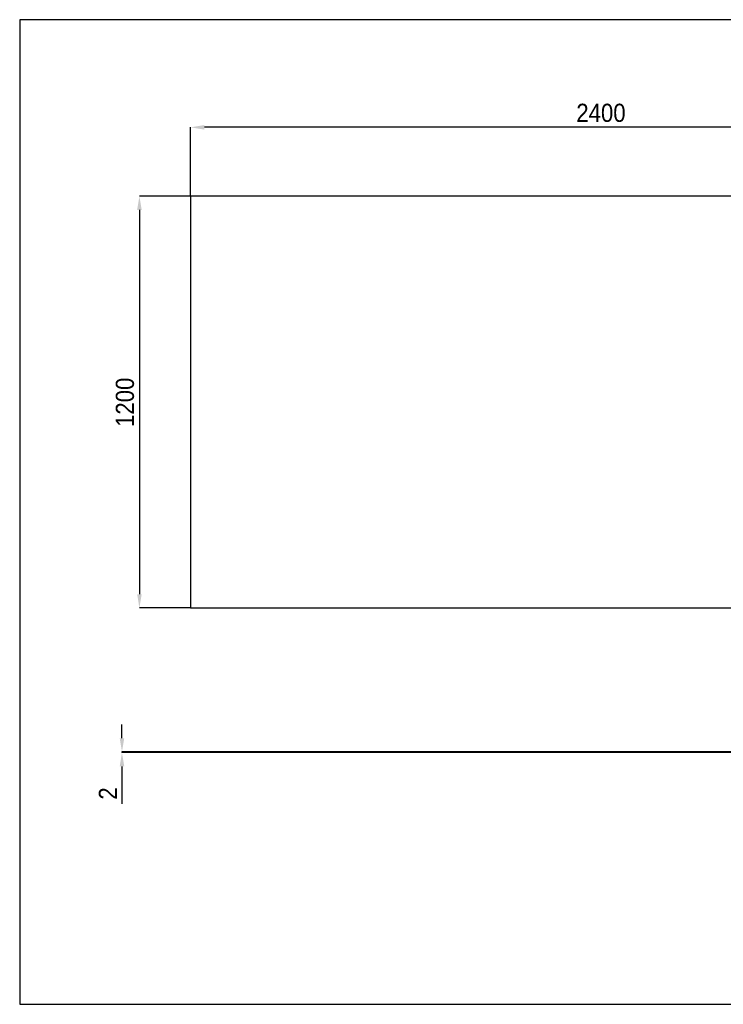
# Model space of a CAD drawing. Header units: millimetres. Extents: x 154 to 4254, y 65 to 2935.
# Tile 1 of 2: x 154 to 2204, y 65 to 2935. Entities that reach past the tile are written whole.
import ezdxf

# ---------------------------------------------------------------- set-up
doc = ezdxf.new("R2010")
doc.units = ezdxf.units.MM
doc.header["$LTSCALE"] = 20
doc.header["$PDSIZE"] = -1
doc.linetypes.add('SLD-Solido', pattern=[0])
doc.layers.add('QUOTE', color=1, linetype='SLD-Solido')
doc.layers.add('SCHIZZI', color=9, linetype='Continuous')
doc.styles.add('SLDTEXTSTYLE0', font='Gothic.ttf', dxfattribs={"width": 0.913})
doc.dimstyles.new('SLDDIMSTYLE0', dxfattribs={"dimtxt": 52.916667, "dimasz": 40, "dimexe": 0, "dimexo": 0.0625, "dimgap": 13.229167, "dimtad": 1, "dimdec": 1, "dimrnd": 1e-09, "dimzin": 12, "dimdsep": 46, "dimtxsty": 'SLDTEXTSTYLE0', "dimsah": 1, "dimcen": 0.09, "dimadec": 0, "dimazin": 3, "dimtfac": 1, "dimtdec": 1, "dimtofl": 0, "dimtmove": 0, "dimatfit": 3, "dimfxl": 0, "dimfrac": 2, "dimtolj": 1, "dimtzin": 12, "dimarcsym": 0})
doc.dimstyles.new('SLDDIMSTYLE1', dxfattribs={"dimtxt": 52.916667, "dimasz": 40, "dimexe": 0, "dimexo": 0.0625, "dimgap": 13.229167, "dimtad": 1, "dimdec": 1, "dimrnd": 1e-09, "dimzin": 12, "dimdsep": 46, "dimtxsty": 'SLDTEXTSTYLE0', "dimsah": 1, "dimcen": 0.09, "dimadec": 0, "dimazin": 3, "dimtfac": 1, "dimtdec": 1, "dimtmove": 0, "dimatfit": 0, "dimfxl": 0, "dimfrac": 2, "dimtolj": 1, "dimtzin": 12, "dimarcsym": 0})

# ---------------------------------------------------------------- blocks, each defined once
blk = doc.blocks.new('_D')
at = {"layer": 'Defpoints', "color": 0}
for p in [(652.3, 2621.1), (652.3, 2420.2), (3052.3, 2420.2)]:
    blk.add_point(p, dxfattribs=at)
at = {"layer": 'QUOTE', "color": 0, "lineweight": -2}
for p, q in [((652.3, 2420.3), (652.3, 2621.1)), ((3012.3, 2621.1), (692.3, 2621.1)), ((3052.3, 2420.3), (3052.3, 2621.1))]:
    blk.add_line(p, q, dxfattribs=at)
at = {"layer": 'QUOTE', "color": 0}
for points in [[(692.3, 2627.8), (692.3, 2614.4), (652.3, 2621.1)], [(3012.3, 2627.8), (3012.3, 2614.4), (3052.3, 2621.1)]]:
    blk.add_solid(points, dxfattribs=at)
at = {"layer": 'QUOTE', "color": 0, "insert": (1847.9, 2689.9), "char_height": 52.92, "attachment_point": 2, "style": 'SLDTEXTSTYLE0'}
blk.add_mtext('\\A1;2400', dxfattribs=at)
blk = doc.blocks.new('_D_1')
at = {"layer": 'Defpoints', "color": 0}
for p in [(652.3, 2420.2), (503.1, 1220.2), (652.3, 1220.2)]:
    blk.add_point(p, dxfattribs=at)
at = {"layer": 'QUOTE', "color": 0, "lineweight": -2}
for p, q in [((652.3, 2420.2), (503.1, 2420.2)), ((503.1, 2380.2), (503.1, 1260.2)), ((652.3, 1220.2), (503.1, 1220.2))]:
    blk.add_line(p, q, dxfattribs=at)
at = {"layer": 'QUOTE', "color": 0}
for points in [[(496.5, 2380.2), (509.8, 2380.2), (503.1, 2420.2)], [(496.5, 1260.2), (509.8, 1260.2), (503.1, 1220.2)]]:
    blk.add_solid(points, dxfattribs=at)
at = {"layer": 'QUOTE', "color": 0, "insert": (434.3, 1819.6), "char_height": 52.92, "attachment_point": 2, "rotation": 90, "style": 'SLDTEXTSTYLE0'}
blk.add_mtext('\\A1;1200', dxfattribs=at)
blk = doc.blocks.new('_D_3')
at = {"layer": 'Defpoints', "color": 0}
for p in [(452.3, 800.4), (652.3, 800.4), (652.3, 798.4)]:
    blk.add_point(p, dxfattribs=at)
at = {"layer": 'QUOTE', "color": 0, "lineweight": -2}
for p, q in [((452.3, 840.4), (452.3, 880.4)), ((652.3, 800.4), (452.3, 800.4)), ((452.3, 800.4), (452.3, 798.4)), ((652.3, 798.4), (452.3, 798.4)), ((452.3, 758.4), (452.3, 649.6))]:
    blk.add_line(p, q, dxfattribs=at)
at = {"layer": 'QUOTE', "color": 0}
for points in [[(445.7, 840.4), (459, 840.4), (452.3, 800.4)], [(445.7, 758.4), (459, 758.4), (452.3, 798.4)]]:
    blk.add_solid(points, dxfattribs=at)
at = {"layer": 'QUOTE', "color": 0, "insert": (384.9, 679.3), "char_height": 52.92, "attachment_point": 2, "rotation": 90, "style": 'SLDTEXTSTYLE0'}
blk.add_mtext('\\A1;2', dxfattribs=at)

msp = doc.modelspace()

# ---------------------------------------------------------------- linework, layer by layer
for p, q in [((3052.34, 2420.24), (652.34, 2420.24)), ((652.34, 2420.24), (652.34, 1220.24)), ((652.34, 1220.24), (3052.34, 1220.24)), ((652.34, 800.36), (652.34, 798.36)), ((3052.34, 800.36), (652.34, 800.36)), ((3052.34, 798.36), (652.34, 798.36))]:
    msp.add_line(p, q)
at = {"layer": 'SCHIZZI', "color": 7}
msp.add_lwpolyline([(4254.34, 64.85), (4254.15, 2934.85), (154.34, 2934.85), (154.34, 64.85)], close=True, dxfattribs=at)

# ---------------------------------------------------------------- dimensions: what is measured, and where the dimension line sits
at = {"layer": 'QUOTE'}
dim = msp.add_linear_dim(base=(652.34, 2621.11), p1=(3052.34, 2420.24), p2=(652.34, 2420.24), dimstyle='SLDDIMSTYLE0', dxfattribs=at)
dim.commit()
dim.dimension.update_dxf_attribs({"geometry": '_D', "text_midpoint": (1847.85, 2621.11), "dimtype": 160})
for base, p1, p2, dimstyle, picture, middle in [((503.14, 1220.24), (652.34, 2420.24), (652.34, 1220.24), 'SLDDIMSTYLE0', '_D_1', (503.14, 1819.58)), ((452.34, 800.36), (652.34, 798.36), (652.34, 800.36), 'SLDDIMSTYLE1', '_D_3', (452.34, 679.26))]:
    dim = msp.add_linear_dim(base=base, p1=p1, p2=p2, angle=90, dimstyle=dimstyle, dxfattribs=at)
    dim.commit()
    dim.dimension.update_dxf_attribs({"geometry": picture, "text_midpoint": middle, "dimtype": 160})

doc.saveas('drawing.dxf')
